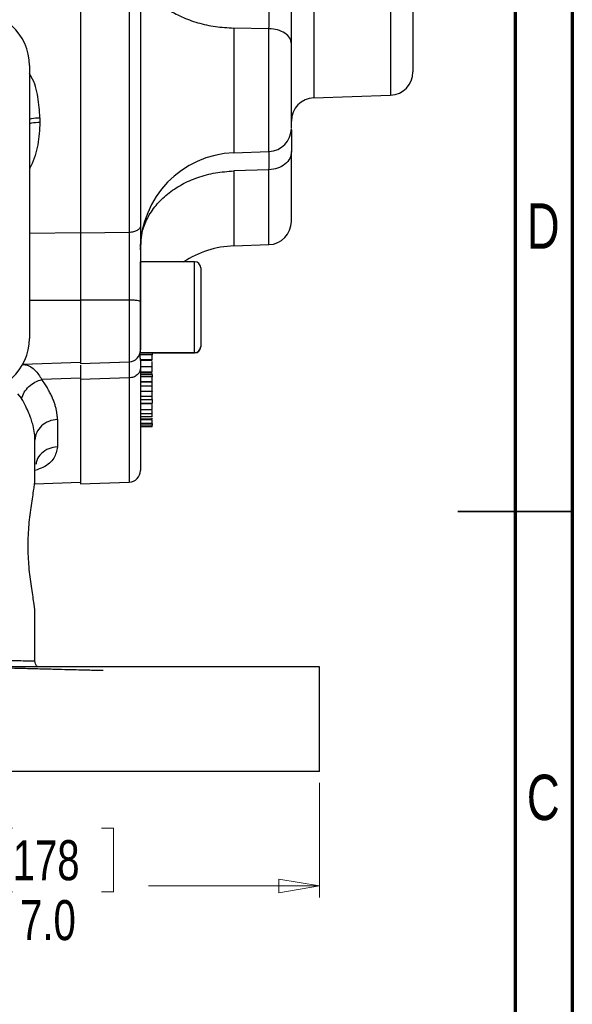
# Model space of a CAD drawing. Header units: inches. Extents: x 0.6 to 16.3, y 0.2 to 11.5.
# Tile 13 of 18: x 14.4 to 16.3, y 4.2 to 7.5. Entities that reach past the tile are written whole.
import ezdxf

# ---------------------------------------------------------------- set-up
doc = ezdxf.new("R2010")
doc.units = ezdxf.units.IN
doc.header["$MEASUREMENT"] = 0
doc.styles.add('SLDTEXTSTYLE0', font='TXT', dxfattribs={"width": 0.75})
doc.dimstyles.new('SLDDIMSTYLE1', dxfattribs={"dimtxt": 0.137795, "dimasz": 0.14, "dimexe": 0, "dimexo": 0.0625, "dimgap": 0.034449, "dimtad": 0, "dimdec": 1, "dimlfac": 1.5, "dimrnd": 1e-09, "dimzin": 4, "dimdsep": 46, "dimtxsty": 'SLDTEXTSTYLE0', "dimblk1": 'CLOSED', "dimblk2": 'CLOSED', "dimsah": 1, "dimcen": 0.09, "dimadec": 0, "dimazin": 1, "dimtfac": 1, "dimtdec": 1, "dimtofl": 0, "dimtmove": 0, "dimatfit": 3, "dimldrblk": 'CLOSED', "dimfxl": 0, "dimfrac": 2, "dimtolj": 1, "dimtzin": 12, "dimarcsym": 0})

# ---------------------------------------------------------------- blocks, each defined once
blk = doc.blocks.new('_Closed')
at = {"color": 0, "linetype": 'ByBlock', "lineweight": -2}
for p, q in [((-1, 0.166667), (0, 0)), ((-1, 0.166667), (-1, -0.166667)), ((0, 0), (-1, -0.166667)), ((0, 0), (-1, 0))]:
    blk.add_line(p, q, dxfattribs=at)
blk = doc.blocks.new('_D_4')
at = {"color": 7, "linetype": 'Continuous', "lineweight": 0}
for p, q in [((10.8016, 4.9122), (10.8016, 4.5184)), ((15.4682, 4.9122), (15.4682, 4.5184)), ((14.4113, 4.7563), (14.3693, 4.7563)), ((14.3693, 4.7563), (14.3693, 4.5375)), ((14.7168, 4.7563), (14.7587, 4.7563)), ((14.7587, 4.7563), (14.7587, 4.5375)), ((10.8016, 4.5578), (14.2485, 4.5578)), ((15.4682, 4.5578), (14.8796, 4.5578)), ((14.3693, 4.5375), (14.4113, 4.5375)), ((14.7587, 4.5375), (14.7168, 4.5375))]:
    blk.add_line(p, q, dxfattribs=at)
at = {"color": 7, "linetype": 'Continuous', "lineweight": 18, "xscale": 0.14, "yscale": 0.14, "rotation": 180.0000000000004}
blk.add_blockref('_Closed', (10.8016, 4.5578, 0.0614), dxfattribs=at)
at = {"color": 7, "linetype": 'Continuous', "lineweight": 18, "xscale": 0.14, "yscale": 0.14}
blk.add_blockref('_Closed', (15.4682, 4.5578, 0.0614), dxfattribs=at)
at = {"color": 7, "linetype": 'Continuous', "lineweight": 18, "char_height": 0.1378, "attachment_point": 1, "style": 'SLDTEXTSTYLE0'}
for s, insert in [('178', (14.4113, 4.7152)), ('7.0', (14.4368, 4.509))]:
    blk.add_mtext(s, dxfattribs=dict(at, insert=insert))

msp = doc.modelspace()

# ---------------------------------------------------------------- linework, layer by layer
at = {"color": 7, "linetype": 'Continuous', "lineweight": 70}
for p, q in [((16.3386, 11.4961), (16.3386, 0.1969)), ((16.1417, 11.2992), (16.1417, 0.3937))]:
    msp.add_line(p, q, dxfattribs=at)
at = {"color": 7, "linetype": 'Continuous', "lineweight": 25}
for p, q in [((14.6446, 9.0937), (14.6446, 6.8046)), ((14.8126, 9.092), (14.8126, 6.8064)), ((15.294, 7.5077), (15.1729, 7.5098)), ((14.4689, 7.3813), (14.4689, 6.4418)), ((15.4484, 7.2699), (15.7127, 7.2791)), ((14.5054, 7.2013), (14.5054, 7.185)), ((15.1729, 7.0807), (15.294, 7.0849)), ((15.294, 7.0224), (15.1729, 7.0182)), ((14.8126, 6.8064), (14.6446, 6.8046)), ((15.1729, 6.7603), (15.294, 6.7645)), ((15.0379, 6.7058), (14.8512, 6.7058)), ((14.8512, 6.3931), (14.8512, 6.7058)), ((15.0592, 6.6845), (15.0592, 6.4145)), ((14.8126, 6.5736), (14.6446, 6.5735)), ((14.6446, 6.5735), (14.6446, 6.3556)), ((15.0592, 6.4145), (15.0592, 6.4134)), ((14.8512, 6.3931), (15.0379, 6.3931)), ((14.8912, 6.391), (14.8512, 6.391)), ((14.8912, 6.3856), (14.8512, 6.3856)), ((14.8912, 6.392), (15.0379, 6.392)), ((14.4462, 6.3532), (14.6446, 6.3602)), ((14.6446, 6.3556), (14.8126, 6.3615)), ((14.8912, 6.368), (14.8512, 6.368)), ((14.8512, 6.3671), (14.8912, 6.3671)), ((14.8512, 6.3659), (14.8512, 6.3388)), ((14.8512, 6.3456), (14.8912, 6.3456)), ((14.6446, 6.305), (14.5118, 6.3004)), ((14.8126, 6.306), (14.6446, 6.3)), ((14.8512, 6.3269), (14.8912, 6.3269)), ((14.8512, 6.3232), (14.8912, 6.3232)), ((14.8912, 6.3161), (14.8512, 6.3161)), ((14.8912, 6.3095), (14.8512, 6.3095)), ((14.8912, 6.3172), (14.8912, 6.3208)), ((14.6446, 6.3), (14.6446, 5.9413)), ((14.8912, 6.2925), (14.8512, 6.2925)), ((14.8512, 6.2922), (14.8912, 6.2922)), ((14.8512, 6.2782), (14.8912, 6.2782)), ((14.8912, 6.2782), (14.8912, 6.2908)), ((14.8512, 6.2599), (14.8912, 6.2599)), ((14.8512, 6.2431), (14.8912, 6.2431)), ((14.8912, 6.2431), (14.8912, 6.2583)), ((14.8512, 6.2314), (14.8912, 6.2314)), ((14.8912, 6.2176), (14.8512, 6.2176)), ((14.8912, 6.2163), (14.8512, 6.2163)), ((14.8512, 6.1971), (14.8912, 6.1971)), ((14.8512, 6.1837), (14.8912, 6.1837)), ((14.8912, 6.1723), (14.8512, 6.1723)), ((14.5654, 6.1626), (14.5654, 6.0686)), ((14.8512, 6.1652), (14.8912, 6.1652)), ((14.8512, 6.1629), (14.8912, 6.1629)), ((14.8912, 6.1494), (14.8512, 6.1494)), ((14.8912, 6.1439), (14.8512, 6.1439)), ((14.8912, 6.138), (14.8512, 6.138)), ((14.4882, 5.9633), (14.4882, 6.0913)), ((14.4861, 5.9418), (14.6446, 5.9473)), ((14.6446, 5.9413), (14.8126, 5.9472)), ((14.4882, 5.3318), (14.4882, 5.4931)), ((15.4682, 5.3116), (14.1349, 5.3116)), ((15.4682, 4.9516), (15.4682, 5.3116)), ((15.4682, 4.9516), (14.1349, 4.9516))]:
    msp.add_line(p, q, dxfattribs=at)
at = {"color": 8, "linetype": 'Continuous', "lineweight": 25}
for p, q in [((15.4484, 8.5529), (15.4484, 7.2699)), ((15.7127, 8.5469), (15.7127, 7.2791)), ((15.1729, 7.5098), (15.1729, 7.0807)), ((15.294, 7.0849), (15.294, 7.5077)), ((15.1729, 7.0182), (15.1729, 6.7603)), ((15.294, 6.7645), (15.294, 7.0224)), ((14.4689, 6.8045), (14.6446, 6.8063)), ((15.0379, 6.3931), (15.0379, 6.7058)), ((14.8126, 6.5736), (14.8126, 6.3615)), ((14.6446, 6.5729), (14.4689, 6.5728)), ((15.0379, 6.392), (15.0379, 6.3931)), ((14.8126, 6.306), (14.8126, 5.9472)), ((14.4282, 6.2512), (14.442, 6.2347))]:
    msp.add_line(p, q, dxfattribs=at)
at = {"color": 7, "linetype": 'Continuous', "lineweight": 35}
for p, q in [((16.3386, 5.8465), (15.9449, 5.8465)), ((16.1417, 5.8465), (16.3386, 5.8465))]:
    msp.add_line(p, q, dxfattribs=at)
at = {"color": 7, "linetype": 'Continuous', "lineweight": 25, "flags": 128}
for points in [[(14.8512, 6.7467), (14.8551, 6.7977), (14.8607, 6.8256)], [(14.8487, 6.3863), (14.8505, 6.3927), (14.8512, 6.4003)]]:
    msp.add_lwpolyline(points, dxfattribs=at)
at = {"color": 7, "linetype": 'Continuous', "lineweight": 25}
for centre, radius, start, end in [((15.7099, 7.3591), 0.08, 272, 0), ((15.4512, 7.19), 0.08, 92, 180), ((15.2912, 7.1648), 0.08, 272, 0), ((15.1846, 6.7475), 0.3333, 92, 180), ((15.2912, 6.8445), 0.08, 272, 360), ((15.1846, 6.4272), 0.3333, 92, 123.6369), ((15.0379, 6.6845), 0.0213, 0, 90), ((15.0379, 6.4145), 0.0213, 270, 0), ((15.0379, 6.4134), 0.0213, 270, 0), ((14.8112, 6.4014), 0.04, 272, 0), ((14.8112, 5.9871), 0.04, 272, 0)]:
    msp.add_arc(centre, radius, start, end, dxfattribs=at)
for centre, major_axis, start_param, end_param in [((14.2563, 7.3753), (0.2087, 0.0437), 6.091166, 7.631805), ((14.2563, 6.4478), (0.2087, -0.0437), 4.934566, 6.475204)]:
    msp.add_ellipse(centre, major_axis=major_axis, ratio=0.927683, start_param=start_param, end_param=end_param, dxfattribs=at)
for points, knots in [([(14.6446, 9.0896), (14.6446, 9.0834), (14.6446, 9.0711), (14.6446, 9.0525), (14.6446, 9.0337), (14.6446, 9.0148), (14.6446, 8.9958), (14.6446, 8.9766), (14.6446, 8.9574), (14.6446, 8.938), (14.6446, 8.9184), (14.6446, 8.8988), (14.6446, 8.879), (14.6446, 8.8591), (14.6446, 8.8008), (14.6446, 8.7023), (14.6446, 8.5592), (14.6446, 8.4115), (14.6446, 8.2592), (14.6446, 8.1044), (14.6446, 7.948), (14.6446, 7.7916), (14.6446, 7.6368), (14.6446, 7.4844), (14.6446, 7.3367), (14.6446, 7.1937), (14.6446, 7.0892), (14.6446, 7.0197), (14.6446, 6.983), (14.6446, 6.9468), (14.6446, 6.911), (14.6446, 6.8756), (14.6446, 6.8407), (14.6446, 6.8178), (14.6446, 6.8063)], [0, 0, 0, 0, 0.00924, 0.018474, 0.027703, 0.036927, 0.046148, 0.055368, 0.064587, 0.073807, 0.083028, 0.092252, 0.10148, 0.110713, 0.119952, 0.182033, 0.244119, 0.307698, 0.371283, 0.435639, 0.500001, 0.564357, 0.628718, 0.692298, 0.755882, 0.817963, 0.880049, 0.897202, 0.914336, 0.93146, 0.948581, 0.965706, 0.982844, 1, 1, 1, 1]), ([(14.8512, 9.0691), (14.8512, 9.016), (14.8512, 8.9087), (14.8512, 8.7342), (14.8512, 8.5491), (14.8512, 8.3546), (14.8512, 8.1535), (14.8512, 7.9493), (14.8512, 7.7451), (14.8512, 7.5439), (14.8512, 7.3494), (14.8512, 7.1643), (14.8512, 6.9897), (14.8512, 6.8824), (14.8512, 6.8292)], [0, 0, 0, 0, 0.079937, 0.161332, 0.244098, 0.328859, 0.414198, 0.5, 0.585797, 0.671136, 0.755901, 0.838663, 0.920061, 1, 1, 1, 1]), ([(15.7899, 8.4755), (15.7899, 8.4602), (15.7899, 8.4289), (15.7899, 8.3647), (15.7899, 8.2877), (15.7899, 8.1992), (15.7899, 8.1034), (15.7899, 8.0044), (15.7899, 7.9066), (15.7899, 7.8124), (15.7899, 7.7216), (15.7899, 7.6346), (15.7899, 7.5541), (15.7899, 7.484), (15.7899, 7.4278), (15.7899, 7.3879), (15.7899, 7.3635), (15.7899, 7.3606), (15.7899, 7.3591)], [0, 0, 0, 0, 0.0594255, 0.1214102, 0.1852266, 0.25, 0.3147734, 0.3785898, 0.4405745, 0.5, 0.5594255, 0.6214102, 0.6852266, 0.75, 0.8147734, 0.8785898, 0.9405745, 1, 1, 1, 1]), ([(15.294, 7.5077), (15.2941, 7.5207), (15.2942, 7.5447), (15.2943, 7.5906), (15.2943, 7.6328), (15.2943, 7.6696), (15.2942, 7.6919), (15.2942, 7.717), (15.2941, 7.7441), (15.294, 7.7651), (15.294, 7.7739)], [0, 0, 0, 0, 0.173075, 0.322557, 0.542416, 0.642138, 0.716632, 0.777709, 0.906675, 1, 1, 1, 1]), ([(15.3712, 7.4556), (15.3712, 7.4792), (15.3712, 7.5263), (15.3712, 7.6093), (15.3712, 7.6971), (15.3712, 7.7561), (15.3712, 7.7857)], [0, 0, 0, 0, 0.249422, 0.498998, 0.749372, 1, 1, 1, 1]), ([(15.3712, 7.1667), (15.3712, 7.1663), (15.3712, 7.1645), (15.3712, 7.179), (15.3712, 7.2089), (15.3712, 7.2517), (15.3712, 7.3023), (15.3712, 7.3575), (15.3712, 7.4118), (15.3712, 7.4413), (15.3712, 7.4556)], [0, 0, 0, 0, 0.050687, 0.189097, 0.327508, 0.459398, 0.591288, 0.729699, 0.86811, 1, 1, 1, 1]), ([(15.3712, 7.1594), (15.3712, 7.1515), (15.3712, 7.1349), (15.3712, 7.1022), (15.3712, 7.0849)], [0, 0, 0, 0, 0.472612, 1, 1, 1, 1]), ([(15.294, 7.0224), (15.2941, 7.0321), (15.2942, 7.0503), (15.2943, 7.072), (15.2943, 7.0804), (15.2943, 7.085)], [0, 0, 0, 0, 0.341495, 0.63644, 1, 1, 1, 1]), ([(15.3712, 6.8445), (15.3712, 6.8459), (15.3712, 6.8488), (15.3712, 6.8718), (15.3712, 6.9073), (15.3712, 6.9557), (15.3712, 7.014), (15.3712, 7.0615), (15.3712, 7.0849)], [0, 0, 0, 0, 0.172754, 0.344354, 0.514513, 0.679754, 0.841652, 1, 1, 1, 1]), ([(14.8512, 6.8292), (14.8512, 6.8097), (14.8512, 6.7707), (14.8512, 6.7052), (14.8512, 6.637), (14.8512, 6.5913), (14.8512, 6.5684)], [0, 0, 0, 0, 0.250005, 0.500038, 0.749999, 1, 1, 1, 1]), ([(14.6446, 6.8046), (14.6446, 6.7956), (14.6446, 6.7774), (14.6446, 6.7414), (14.6446, 6.6956), (14.6446, 6.6476), (14.6446, 6.6065), (14.6446, 6.5845), (14.6446, 6.5735)], [0, 0, 0, 0, 0.132853, 0.266978, 0.494109, 0.727831, 0.863246, 1, 1, 1, 1]), ([(14.8126, 6.8064), (14.8126, 6.7907), (14.8127, 6.7627), (14.8127, 6.7207), (14.8127, 6.685), (14.8127, 6.6548), (14.8127, 6.6252), (14.8127, 6.5991), (14.8126, 6.5811), (14.8126, 6.5736)], [0, 0, 0, 0, 0.227167, 0.405662, 0.543405, 0.681947, 0.778223, 0.906866, 1, 1, 1, 1]), ([(14.6446, 6.5729), (14.6446, 6.5585), (14.6446, 6.5298), (14.6446, 6.4873), (14.6446, 6.4481), (14.6446, 6.4141), (14.6446, 6.3871), (14.6446, 6.369), (14.6446, 6.3601), (14.6446, 6.3611), (14.6446, 6.3614)], [0, 0, 0, 0, 0.134597, 0.269195, 0.403792, 0.538389, 0.672986, 0.807584, 0.942181, 1, 1, 1, 1]), ([(14.8512, 6.5684), (14.8512, 6.5573), (14.8512, 6.5348), (14.8512, 6.5013), (14.8512, 6.4704), (14.8512, 6.444), (14.8512, 6.4227), (14.8512, 6.4084), (14.8512, 6.4014), (14.8512, 6.4021), (14.8512, 6.4023)], [0, 0, 0, 0, 0.1326308, 0.2687973, 0.4049638, 0.5375946, 0.6702254, 0.8063919, 0.9425584, 1, 1, 1, 1]), ([(14.8512, 6.3659), (14.8512, 6.3677), (14.8512, 6.373), (14.8506, 6.3806), (14.8497, 6.3858), (14.8486, 6.3865), (14.8481, 6.3868)], [0, 0, 0, 0, 0.134085, 0.401029, 0.765589, 1, 1, 1, 1]), ([(14.8912, 6.391), (14.8912, 6.3905), (14.8912, 6.3897), (14.8912, 6.3875), (14.8912, 6.3861), (14.8912, 6.3856)], [0, 0, 0, 0, 0.55786, 0.836254, 1, 1, 1, 1]), ([(14.8912, 6.368), (14.8912, 6.3686), (14.8912, 6.3703), (14.8912, 6.3743), (14.8912, 6.3787), (14.8912, 6.3827), (14.8912, 6.3847), (14.8912, 6.3856)], [0, 0, 0, 0, 0.15671, 0.401174, 0.666276, 0.851909, 1, 1, 1, 1]), ([(14.8912, 6.3695), (14.8912, 6.3704), (14.8912, 6.3736), (14.8912, 6.3774), (14.8912, 6.38), (14.8912, 6.3805)], [0, 0, 0, 0, 0.248808, 0.870542, 1, 1, 1, 1]), ([(14.6446, 6.3637), (14.6446, 6.3639), (14.6446, 6.3651), (14.6446, 6.3601), (14.6446, 6.356)], [0, 0, 0, 0, 0.160503, 1, 1, 1, 1]), ([(14.6446, 6.3498), (14.6446, 6.3445), (14.6446, 6.3362), (14.6446, 6.3181), (14.6446, 6.3061), (14.6446, 6.3)], [0, 0, 0, 0, 0.455337, 0.726327, 1, 1, 1, 1]), ([(14.8512, 6.3388), (14.8512, 6.304), (14.8512, 6.2337), (14.8512, 6.1481), (14.8512, 6.0777), (14.8512, 6.0263), (14.8512, 5.9934), (14.8512, 5.9892), (14.8512, 5.9871)], [0, 0, 0, 0, 0.159873, 0.322664, 0.488197, 0.657718, 0.828396, 1, 1, 1, 1]), ([(14.8912, 6.3456), (14.8912, 6.3481), (14.8912, 6.3534), (14.8912, 6.3594), (14.8912, 6.3626)], [0, 0, 0, 0, 0.468571, 1, 1, 1, 1]), ([(14.8912, 6.3269), (14.8912, 6.3282), (14.8912, 6.3309), (14.8912, 6.3367), (14.8912, 6.3423), (14.8912, 6.3456)], [0, 0, 0, 0, 0.2924, 0.585087, 1, 1, 1, 1]), ([(14.6446, 6.305), (14.6446, 6.3008), (14.6446, 6.2923), (14.6446, 6.2798), (14.6446, 6.2675), (14.6446, 6.2555), (14.6446, 6.2436), (14.6446, 6.232), (14.6446, 6.2206), (14.6446, 6.2094), (14.6446, 6.1984), (14.6446, 6.1877), (14.6446, 6.1771), (14.6446, 6.1668), (14.6446, 6.1374), (14.6446, 6.0929), (14.6446, 6.041), (14.6446, 5.9997), (14.6446, 5.9769), (14.6446, 5.9651), (14.6446, 5.9596), (14.6446, 5.9551), (14.6446, 5.9517), (14.6446, 5.9492), (14.6446, 5.9476), (14.6446, 5.9474), (14.6446, 5.9473)], [0, 0, 0, 0, 0.0184794, 0.0369459, 0.0554018, 0.0738495, 0.0922912, 0.1107293, 0.1291661, 0.147604, 0.1660451, 0.1844919, 0.2029467, 0.2214118, 0.2398895, 0.3640431, 0.4882079, 0.6153584, 0.7425205, 0.7793464, 0.8161273, 0.8528815, 0.8896275, 0.9263837, 0.9631684, 1, 1, 1, 1]), ([(14.8912, 6.316), (14.8912, 6.316), (14.8912, 6.3157), (14.8912, 6.314), (14.8912, 6.3115), (14.8912, 6.31), (14.8912, 6.3095)], [0, 0, 0, 0, 0.045596, 0.583756, 0.845845, 1, 1, 1, 1]), ([(14.8912, 6.2925), (14.8912, 6.293), (14.8912, 6.2944), (14.8912, 6.2982), (14.8912, 6.3025), (14.8912, 6.3065), (14.8912, 6.3086), (14.8912, 6.3095)], [0, 0, 0, 0, 0.15671, 0.401174, 0.666276, 0.851909, 1, 1, 1, 1]), ([(14.5654, 6.1626), (14.5654, 6.1645), (14.5654, 6.1683), (14.565, 6.1741), (14.5644, 6.1799), (14.5636, 6.1858), (14.5626, 6.1918), (14.5613, 6.1978), (14.5599, 6.2039), (14.5581, 6.2101), (14.5562, 6.2164), (14.554, 6.2227), (14.5507, 6.2315), (14.5458, 6.243), (14.5389, 6.2571), (14.5309, 6.2714), (14.522, 6.2858), (14.5152, 6.2955), (14.5118, 6.3004)], [0, 0, 0, 0, 0.044872, 0.089802, 0.134805, 0.179897, 0.225092, 0.270405, 0.315851, 0.361445, 0.407202, 0.453134, 0.499258, 0.598781, 0.698481, 0.798493, 0.898955, 1, 1, 1, 1]), ([(14.8912, 6.2599), (14.8912, 6.2602), (14.8912, 6.2612), (14.8912, 6.2644), (14.8912, 6.2693), (14.8912, 6.2743), (14.8912, 6.2773), (14.8912, 6.2782)], [0, 0, 0, 0, 0.122482, 0.301752, 0.57769, 0.860686, 1, 1, 1, 1]), ([(14.4882, 6.0913), (14.4882, 6.099), (14.4877, 6.1068), (14.4856, 6.1239), (14.4838, 6.1332), (14.48, 6.1485), (14.4782, 6.1545), (14.4753, 6.1635), (14.4743, 6.1665), (14.4714, 6.1744), (14.4695, 6.1793), (14.4642, 6.1921), (14.4606, 6.2), (14.4522, 6.2168), (14.4473, 6.2258), (14.442, 6.2347)], [0, 0, 0, 0, 0.19263, 0.19263, 0.412778, 0.412778, 0.550371, 0.550371, 0.619167, 0.619167, 0.729241, 0.729241, 0.90536, 0.90536, 1.100742, 1.100742, 1.100742, 1.100742]), ([(14.8912, 6.2599), (14.8912, 6.2596), (14.8912, 6.2593), (14.8912, 6.2597), (14.8912, 6.2599)], [0, 0, 0, 0, 0.7167632, 1, 1, 1, 1]), ([(14.8912, 6.2314), (14.8912, 6.2323), (14.8912, 6.2349), (14.8912, 6.2387), (14.8912, 6.2416), (14.8912, 6.2431)], [0, 0, 0, 0, 0.218061, 0.607467, 1, 1, 1, 1]), ([(14.8912, 6.2314), (14.8912, 6.2307), (14.8912, 6.2289), (14.8912, 6.225), (14.8912, 6.2213), (14.8912, 6.2185), (14.8912, 6.2179), (14.8912, 6.2176)], [0, 0, 0, 0, 0.116766, 0.316948, 0.687458, 0.870936, 1, 1, 1, 1]), ([(14.8912, 6.2182), (14.8912, 6.218), (14.8912, 6.2174), (14.8912, 6.2174), (14.8912, 6.2176), (14.8912, 6.2176)], [0, 0, 0, 0, 0.401947, 0.892076, 1, 1, 1, 1]), ([(14.8912, 6.1971), (14.8912, 6.1974), (14.8912, 6.1982), (14.8912, 6.2013), (14.8912, 6.2067), (14.8912, 6.2113), (14.8912, 6.2139)], [0, 0, 0, 0, 0.13308, 0.313889, 0.610563, 1, 1, 1, 1]), ([(14.8912, 6.1971), (14.8912, 6.1969), (14.8912, 6.1967), (14.8912, 6.1971), (14.8912, 6.1971)], [0, 0, 0, 0, 0.9334272, 1, 1, 1, 1]), ([(14.8912, 6.1837), (14.8912, 6.1839), (14.8912, 6.1845), (14.8912, 6.1873), (14.8912, 6.1905), (14.8912, 6.1932), (14.8912, 6.1939)], [0, 0, 0, 0, 0.1821734, 0.4490927, 0.8536199, 1, 1, 1, 1]), ([(14.8912, 6.1723), (14.8912, 6.1726), (14.8912, 6.1733), (14.8912, 6.1763), (14.8912, 6.18), (14.8912, 6.1837), (14.8912, 6.1859), (14.8912, 6.1868)], [0, 0, 0, 0, 0.1567098, 0.4011736, 0.6662758, 0.8519092, 1, 1, 1, 1]), ([(14.8912, 6.1652), (14.8912, 6.1655), (14.8912, 6.1657), (14.8912, 6.1677), (14.8912, 6.1679)], [0, 0, 0, 0, 0.92098, 1, 1, 1, 1]), ([(14.8912, 6.1494), (14.8912, 6.151), (14.8912, 6.1533), (14.8912, 6.1583), (14.8912, 6.1612), (14.8912, 6.1628), (14.8912, 6.1629)], [0, 0, 0, 0, 0.50378, 0.737382, 0.971834, 1, 1, 1, 1]), ([(14.8912, 6.1494), (14.8912, 6.1489), (14.8912, 6.148), (14.8912, 6.146), (14.8912, 6.1446), (14.8912, 6.1439)], [0, 0, 0, 0, 0.409669, 0.69267, 1, 1, 1, 1]), ([(14.8912, 6.138), (14.8912, 6.138), (14.8912, 6.1382), (14.8912, 6.1394), (14.8912, 6.141), (14.8912, 6.1427), (14.8912, 6.1436), (14.8912, 6.1439)], [0, 0, 0, 0, 0.142219, 0.370296, 0.705474, 0.875851, 1, 1, 1, 1]), ([(14.4882, 5.4931), (14.4882, 5.4943), (14.4882, 5.4967), (14.488, 5.5005), (14.4878, 5.5046), (14.4874, 5.5089), (14.4869, 5.5134), (14.4864, 5.5181), (14.4858, 5.523), (14.4851, 5.5282), (14.4835, 5.5397), (14.4804, 5.5591), (14.4758, 5.5887), (14.4714, 5.621), (14.4677, 5.6555), (14.4652, 5.6914), (14.4644, 5.7282), (14.4652, 5.765), (14.4677, 5.801), (14.4714, 5.8355), (14.4758, 5.8677), (14.4804, 5.8973), (14.4837, 5.9183), (14.4857, 5.9324), (14.4868, 5.9413), (14.4876, 5.9494), (14.4881, 5.9568), (14.4882, 5.9612), (14.4882, 5.9633)], [0, 0, 0, 0, 0.014042, 0.028047, 0.042027, 0.055995, 0.069966, 0.083952, 0.097967, 0.112024, 0.126136, 0.188817, 0.251292, 0.313882, 0.375847, 0.438108, 0.500006, 0.561892, 0.624166, 0.686128, 0.748721, 0.811194, 0.873877, 0.899235, 0.924449, 0.949596, 0.974754, 1, 1, 1, 1]), ([(14.3202, 5.3364), (14.3342, 5.336), (14.3475, 5.3356), (14.3802, 5.3347), (14.3982, 5.3342), (14.4392, 5.3331), (14.4584, 5.3326), (14.4824, 5.3319), (14.4882, 5.3318), (14.4882, 5.3318)], [0.0000008, 0.0000008, 0.0000008, 0.0000008, 0.1126474, 0.1126474, 0.2928821, 0.2928821, 0.5812576, 0.5812576, 0.8448205, 0.8448205, 0.8448205, 0.8448205]), ([(14.4981, 5.3116), (14.4973, 5.3121), (14.4936, 5.3144), (14.4895, 5.3216), (14.4886, 5.3284), (14.4882, 5.3318)], [0, 0, 0, 0, 0.120371, 0.560185, 1, 1, 1, 1]), ([(13.9708, 5.3193), (13.9755, 5.3192), (13.9849, 5.319), (13.999, 5.3186), (14.013, 5.3182), (14.027, 5.3179), (14.0409, 5.3175), (14.0549, 5.3171), (14.0688, 5.3168), (14.0826, 5.3164), (14.0964, 5.316), (14.1298, 5.3152), (14.1822, 5.3138), (14.2525, 5.312), (14.3208, 5.3102), (14.3867, 5.3084), (14.4486, 5.3068), (14.5057, 5.3053), (14.5571, 5.304), (14.6021, 5.3028), (14.6402, 5.3018), (14.671, 5.301), (14.6947, 5.3004), (14.7078, 5.3), (14.7148, 5.2998), (14.7183, 5.2998), (14.7208, 5.2997), (14.7223, 5.2997), (14.7225, 5.2996), (14.7226, 5.2996)], [0, 0, 0, 0, 0.011734, 0.0234529, 0.0351605, 0.0468604, 0.0585564, 0.0702521, 0.0819513, 0.0936576, 0.1053749, 0.1171067, 0.1789107, 0.2407249, 0.3049207, 0.3691264, 0.4345865, 0.5000557, 0.5655114, 0.6309763, 0.6951599, 0.7593534, 0.82114, 0.8829367, 0.9063739, 0.9297691, 0.953152, 0.9765525, 1, 1, 1, 1])]:
    msp.add_open_spline(points, degree=3, knots=knots, dxfattribs=at)
for points in [[(14.8512, 7.7261), (14.8524, 7.7122), (14.8548, 7.6845), (14.8737, 7.6445), (14.9032, 7.6075), (14.9433, 7.5749), (14.9922, 7.5477), (15.0481, 7.5273), (15.1091, 7.5136), (15.1516, 7.5111), (15.1729, 7.5098)], [(15.3712, 7.4556), (15.3701, 7.4623), (15.3678, 7.4757), (15.3501, 7.4927), (15.3246, 7.5048), (15.3042, 7.5068), (15.294, 7.5077)], [(15.3712, 7.0849), (15.3701, 7.0769), (15.3678, 7.0609), (15.3501, 7.0405), (15.3246, 7.0259), (15.3042, 7.0236), (15.294, 7.0224)], [(14.8512, 6.7573), (14.8524, 6.774), (14.8548, 6.8074), (14.8737, 6.8557), (14.9032, 6.9003), (14.9433, 6.9397), (14.9922, 6.9725), (15.0481, 6.9971), (15.1091, 7.0136), (15.1516, 7.0166), (15.1729, 7.0182)], [(14.8512, 6.8292), (14.8506, 6.8263), (14.8495, 6.8204), (14.8406, 6.813), (14.8279, 6.8077), (14.8177, 6.8068), (14.8126, 6.8064)], [(14.8512, 6.5684), (14.8506, 6.5691), (14.8495, 6.5704), (14.8406, 6.5721), (14.8279, 6.5733), (14.8177, 6.5735), (14.8126, 6.5736)], [(14.8512, 6.3388), (14.8506, 6.3346), (14.8495, 6.3262), (14.8406, 6.3155), (14.8279, 6.3078), (14.8177, 6.3066), (14.8126, 6.306)], [(14.442, 6.2347), (14.4458, 6.2494), (14.4639, 6.2789), (14.4957, 6.2964), (14.5118, 6.3004)], [(14.5654, 6.1626), (14.545, 6.1619), (14.5048, 6.1459), (14.4882, 6.1096), (14.4882, 6.0913)]]:
    msp.add_open_spline(points, degree=3, dxfattribs=at)
at = {"color": 8, "linetype": 'Continuous', "lineweight": 25}
for points, knots in [([(14.5054, 7.2013), (14.5038, 7.2251), (14.5005, 7.2726), (14.487, 7.325), (14.4712, 7.3494), (14.4689, 7.353)], [0, 0, 0, 0, 0.460232, 0.921742, 1, 1, 1, 1]), ([(14.4689, 7.197), (14.4711, 7.1976), (14.4815, 7.2006), (14.4949, 7.201), (14.5054, 7.2013)], [0, 0, 0, 0, 0.213793, 1, 1, 1, 1]), ([(14.5054, 7.185), (14.5037, 7.1593), (14.5004, 7.1077), (14.4842, 7.0544), (14.4707, 7.0282), (14.4689, 7.0247)], [0, 0, 0, 0, 0.463692, 0.928871, 1, 1, 1, 1]), ([(14.5054, 7.185), (14.4949, 7.1847), (14.4815, 7.1842), (14.4711, 7.1812), (14.4689, 7.1806)], [0, 0, 0, 0, 0.786207, 1, 1, 1, 1]), ([(14.4429, 6.3531), (14.4482, 6.3524), (14.4657, 6.3502), (14.4896, 6.3346), (14.5044, 6.3119), (14.5118, 6.3004)], [0, 0, 0, 0, 0.178846, 0.584215, 1, 1, 1, 1]), ([(14.8127, 6.3619), (14.8127, 6.3615), (14.8127, 6.36), (14.8127, 6.3542), (14.8127, 6.3441), (14.8127, 6.3325), (14.8127, 6.3202), (14.8126, 6.3102), (14.8126, 6.306)], [0, 0, 0, 0, 0.065204, 0.281851, 0.499754, 0.651181, 0.853516, 1, 1, 1, 1]), ([(14.5654, 6.0686), (14.5628, 6.0552), (14.5576, 6.0284), (14.5289, 6.002), (14.4978, 5.9909), (14.4882, 5.9875)], [0, 0, 0, 0, 0.40818, 0.817221, 1, 1, 1, 1]), ([(14.5654, 6.0686), (14.5552, 6.0672), (14.5348, 6.0644), (14.5096, 6.0468), (14.4941, 6.027), (14.492, 6.0129), (14.4913, 6.0085)], [0, 0, 0, 0, 0.288102, 0.576204, 0.864306, 1, 1, 1, 1])]:
    msp.add_open_spline(points, degree=3, knots=knots, dxfattribs=at)

# ---------------------------------------------------------------- texts
at = {"color": 7, "linetype": 'Continuous', "lineweight": 0, "char_height": 0.1562, "attachment_point": 2, "style": 'SLDTEXTSTYLE0'}
for s, insert in [('D', (16.2383, 6.9067)), ('C', (16.2385, 4.9405))]:
    msp.add_mtext(s, dxfattribs=dict(at, insert=insert))

# ---------------------------------------------------------------- dimensions: what is measured, and where the dimension line sits
at = {"color": 7, "linetype": 'Continuous', "lineweight": 18}
dim = msp.add_linear_dim(base=(15.4682, 4.5578), p1=(10.8016, 4.9516), p2=(15.4682, 4.9516), dimstyle='SLDDIMSTYLE1', dxfattribs=at)
dim.commit()
dim.dimension.update_dxf_attribs({"geometry": '_D_4', "text_midpoint": (14.564, 4.5578), "dimtype": 160})

doc.saveas('drawing.dxf')
